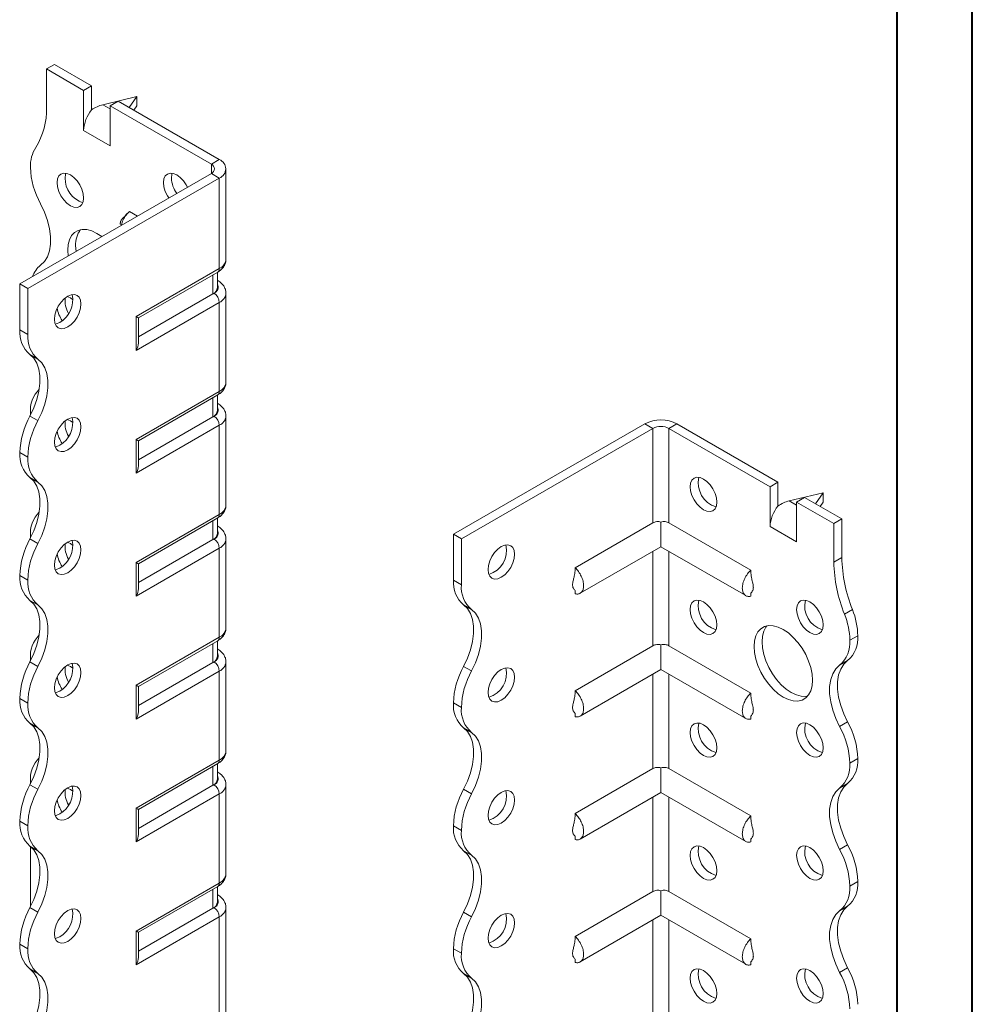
# Model space of a CAD drawing. Header units: millimetres. Extents: x 0 to 210, y 0 to 297.
# Tile 4 of 6: x 147 to 210, y 90 to 156. Entities that reach past the tile are written whole.
import ezdxf

# ---------------------------------------------------------------- set-up
doc = ezdxf.new("R2010")
doc.units = ezdxf.units.MM

msp = doc.modelspace()

# ---------------------------------------------------------------- linework, layer by layer
at = {"color": 7, "linetype": 'Continuous', "lineweight": 40}
for p, q in [((210.079, 0.215), (210.079, 297.215)), ((205.079, 5.215), (205.079, 292.215))]:
    msp.add_line(p, q, dxfattribs=at)
at = {"color": 7, "linetype": 'Continuous', "lineweight": 15}
for p, q in [((148.553, 152.555), (149.083, 152.861)), ((148.553, 152.555), (148.553, 149.991)), ((151.027, 151.126), (148.553, 152.555)), ((151.558, 151.432), (149.083, 152.861)), ((151.558, 151.432), (151.027, 151.126)), ((151.558, 149.839), (151.558, 151.432)), ((151.027, 148.472), (151.027, 151.126)), ((154.563, 150.718), (152.309, 150.182)), ((154.048, 149.995), (154.563, 150.718)), ((154.563, 150.718), (154.563, 150.105)), ((152.309, 150.182), (152.795, 149.901)), ((152.795, 150.106), (153.326, 150.412)), ((152.795, 147.452), (152.795, 150.106)), ((159.513, 146.228), (152.795, 150.106)), ((160.043, 146.534), (153.326, 150.412)), ((154.563, 150.105), (154.357, 149.816)), ((151.027, 148.472), (152.795, 147.452)), ((159.513, 146.228), (160.043, 146.534)), ((159.513, 146.228), (159.513, 145.615)), ((160.482, 139.899), (160.482, 145.921)), ((146.785, 138.268), (159.513, 145.615)), ((147.315, 137.961), (160.043, 145.309)), ((159.513, 145.615), (160.043, 145.309)), ((160.043, 139.287), (160.043, 145.309)), ((154.603, 142.781), (154.068, 143.09)), ((150.497, 140.817), (150.524, 140.426)), ((154.517, 136.097), (160.043, 139.287)), ((154.663, 136.012), (159.939, 139.058)), ((159.623, 137.616), (159.623, 138.876)), ((159.916, 138.024), (159.916, 139.045)), ((147.315, 137.961), (146.785, 138.268)), ((146.785, 135.226), (146.785, 138.268)), ((159.939, 138.495), (159.916, 138.509)), ((159.939, 138.495), (159.916, 138.506)), ((147.315, 134.92), (147.315, 137.961)), ((159.623, 137.616), (154.663, 134.753)), ((159.69, 137.654), (159.623, 137.616)), ((160.482, 131.734), (160.482, 137.654)), ((160.043, 137.042), (154.517, 133.852)), ((160.043, 131.122), (160.043, 137.042)), ((154.517, 133.852), (154.517, 136.097)), ((154.663, 134.344), (154.663, 136.012)), ((146.785, 135.226), (147.315, 134.92)), ((147.99, 133.268), (147.46, 133.575)), ((154.517, 127.932), (160.043, 131.122)), ((154.663, 127.847), (159.939, 130.893)), ((159.916, 129.859), (159.916, 130.879)), ((159.623, 129.45), (159.623, 130.71)), ((159.939, 130.33), (159.916, 130.343)), ((159.939, 130.33), (159.916, 130.341)), ((147.492, 129.691), (147.494, 129.557)), ((147.46, 129.492), (147.99, 129.186)), ((159.623, 129.45), (154.663, 126.587)), ((159.69, 129.489), (159.623, 129.45)), ((160.482, 123.569), (160.482, 129.489)), ((175.599, 121.633), (188.327, 128.981)), ((188.858, 128.675), (188.327, 128.981)), ((189.918, 128.675), (190.449, 128.981)), ((190.449, 128.981), (197.166, 125.103)), ((160.043, 128.876), (154.517, 125.686)), ((160.043, 122.956), (160.043, 128.876)), ((176.13, 121.327), (188.858, 128.675)), ((188.858, 128.675), (188.858, 122.394)), ((189.918, 122.394), (189.918, 128.675)), ((189.918, 128.675), (196.636, 124.797)), ((154.517, 125.686), (154.517, 127.932)), ((154.663, 126.179), (154.663, 127.847)), ((147.315, 126.754), (146.785, 127.06)), ((146.785, 127.06), (147.315, 126.754)), ((146.785, 127.06), (146.785, 127.06)), ((147.315, 126.754), (147.315, 126.754)), ((147.99, 125.103), (147.46, 125.409)), ((197.166, 125.103), (196.636, 124.797)), ((197.166, 123.51), (197.166, 125.103)), ((196.636, 122.143), (196.636, 124.797)), ((200.171, 124.388), (197.917, 123.853)), ((199.656, 123.666), (200.171, 124.388)), ((200.171, 124.388), (200.171, 123.776)), ((197.917, 123.853), (198.404, 123.572)), ((198.404, 123.776), (198.934, 124.083)), ((198.404, 121.123), (198.404, 123.776)), ((198.404, 123.776), (200.878, 122.348)), ((198.934, 124.083), (201.409, 122.654)), ((200.171, 123.776), (199.965, 123.487)), ((154.517, 119.766), (160.043, 122.956)), ((154.663, 119.682), (159.939, 122.727)), ((159.623, 121.285), (159.623, 122.545)), ((159.916, 121.693), (159.916, 122.714)), ((188.858, 122.394), (183.685, 119.408)), ((189.388, 122.449), (189.388, 120.811)), ((189.918, 122.394), (195.363, 119.251)), ((200.878, 122.348), (201.409, 122.654)), ((201.409, 122.654), (201.409, 120.09)), ((159.939, 122.164), (159.916, 122.178)), ((159.939, 122.164), (159.916, 122.175)), ((196.636, 122.143), (198.404, 121.123)), ((200.878, 122.348), (200.878, 119.784)), ((147.46, 121.326), (147.99, 121.02)), ((147.492, 121.526), (147.494, 121.391)), ((159.623, 121.285), (154.663, 118.422)), ((159.69, 121.323), (159.623, 121.285)), ((160.482, 115.403), (160.482, 121.323)), ((175.599, 121.633), (176.13, 121.327)), ((175.599, 118.592), (175.599, 121.633)), ((176.13, 118.286), (176.13, 121.327)), ((160.043, 120.711), (154.517, 117.521)), ((160.043, 114.791), (160.043, 120.711)), ((184.023, 117.714), (189.388, 120.811)), ((188.858, 120.505), (188.858, 114.229)), ((189.388, 120.811), (195.025, 117.557)), ((189.918, 114.229), (189.918, 120.505)), ((154.517, 117.521), (154.517, 119.766)), ((200.878, 119.784), (201.409, 120.09)), ((154.663, 118.014), (154.663, 119.682)), ((147.315, 118.589), (146.785, 118.895)), ((146.785, 118.895), (147.315, 118.588)), ((146.785, 118.895), (146.785, 118.895)), ((147.315, 118.588), (147.315, 118.589)), ((175.599, 118.592), (176.13, 118.286)), ((183.685, 117.903), (183.685, 117.68)), ((147.99, 116.938), (147.46, 117.244)), ((195.363, 117.74), (195.363, 117.523)), ((176.805, 116.634), (176.275, 116.94)), ((201.586, 116.32), (202.116, 116.626)), ((154.517, 111.601), (160.043, 114.791)), ((154.663, 111.516), (159.939, 114.562)), ((159.916, 113.528), (159.916, 114.549)), ((201.939, 114.591), (202.469, 114.897)), ((159.623, 113.12), (159.623, 114.38)), ((159.939, 113.999), (159.916, 114.012)), ((159.939, 113.999), (159.916, 114.01)), ((188.858, 114.229), (183.685, 111.243)), ((189.388, 114.283), (189.388, 112.646)), ((189.918, 114.229), (195.363, 111.086)), ((147.492, 113.361), (147.492, 113.36)), ((147.492, 113.36), (147.494, 113.226)), ((201.794, 113.245), (201.264, 112.939)), ((147.46, 113.161), (147.99, 112.855)), ((160.043, 112.545), (154.517, 109.355)), ((159.623, 113.12), (154.663, 110.256)), ((159.69, 113.158), (159.623, 113.12)), ((160.043, 106.625), (160.043, 112.545)), ((160.482, 107.238), (160.482, 113.158)), ((176.275, 112.857), (176.805, 112.551)), ((184.023, 109.548), (189.388, 112.646)), ((189.388, 112.646), (195.025, 109.391)), ((188.858, 112.339), (188.858, 106.063)), ((189.918, 106.063), (189.918, 112.339)), ((154.517, 109.355), (154.517, 111.601)), ((154.663, 109.848), (154.663, 111.516)), ((147.315, 110.423), (146.785, 110.73)), ((146.785, 110.729), (146.785, 110.73)), ((146.785, 110.729), (147.315, 110.423)), ((147.315, 110.423), (147.315, 110.423)), ((176.13, 110.12), (175.599, 110.426)), ((175.599, 110.426), (176.13, 110.119)), ((175.599, 110.426), (175.599, 110.426)), ((176.13, 110.119), (176.13, 110.12)), ((183.685, 109.737), (183.685, 109.515)), ((195.363, 109.575), (195.363, 109.357)), ((147.99, 108.772), (147.46, 109.078)), ((176.805, 108.469), (176.274, 108.775)), ((201.264, 108.856), (201.794, 109.162)), ((202.469, 106.732), (201.939, 106.426)), ((201.939, 106.425), (202.469, 106.731)), ((202.469, 106.732), (202.469, 106.731)), ((154.517, 103.435), (160.043, 106.625)), ((154.663, 103.351), (159.939, 106.397)), ((159.623, 104.954), (159.623, 106.214)), ((159.916, 105.362), (159.916, 106.383)), ((188.858, 106.063), (183.685, 103.077)), ((189.388, 106.118), (189.388, 104.48)), ((189.918, 106.063), (195.363, 102.92)), ((201.939, 106.426), (201.939, 106.425)), ((159.939, 105.834), (159.916, 105.847)), ((159.939, 105.834), (159.916, 105.845)), ((147.46, 104.995), (147.99, 104.689)), ((147.492, 105.196), (147.492, 105.056)), ((159.623, 104.954), (154.663, 102.091)), ((159.69, 104.992), (159.623, 104.954)), ((160.482, 99.072), (160.482, 104.992)), ((176.275, 104.692), (176.805, 104.386)), ((201.794, 105.08), (201.264, 104.774)), ((160.043, 104.38), (154.517, 101.19)), ((160.043, 98.46), (160.043, 104.38)), ((184.023, 101.383), (189.388, 104.48)), ((188.858, 104.174), (188.858, 97.898)), ((189.388, 104.48), (195.025, 101.226)), ((189.918, 97.898), (189.918, 104.174)), ((154.517, 101.19), (154.517, 103.435)), ((154.663, 101.683), (154.663, 103.351)), ((147.315, 102.259), (146.785, 102.565)), ((146.785, 102.564), (146.785, 102.565)), ((146.785, 102.564), (147.315, 102.258)), ((147.315, 102.258), (147.315, 102.259)), ((176.13, 101.955), (175.599, 102.261)), ((175.599, 102.26), (175.599, 102.261)), ((175.599, 102.26), (176.13, 101.954)), ((176.13, 101.954), (176.13, 101.955)), ((183.685, 101.572), (183.685, 101.349)), ((147.99, 100.607), (147.46, 100.913)), ((147.492, 100.889), (147.492, 96.89)), ((195.363, 101.409), (195.363, 101.192)), ((201.264, 100.691), (201.794, 100.997)), ((176.805, 100.303), (176.274, 100.61)), ((154.517, 95.27), (160.043, 98.46)), ((154.663, 95.185), (159.939, 98.231)), ((159.916, 97.197), (159.916, 98.218)), ((202.469, 98.566), (201.939, 98.26)), ((201.939, 98.259), (202.469, 98.565)), ((201.939, 98.26), (201.939, 98.259)), ((202.469, 98.566), (202.469, 98.565)), ((159.623, 96.789), (159.623, 98.049)), ((159.939, 97.668), (159.916, 97.681)), ((159.939, 97.668), (159.916, 97.679)), ((188.858, 97.898), (183.685, 94.912)), ((189.388, 97.952), (189.388, 96.315)), ((189.918, 97.898), (195.363, 94.755)), ((201.794, 96.915), (201.264, 96.609)), ((147.46, 96.83), (147.99, 96.523)), ((160.043, 96.215), (154.517, 93.024)), ((159.623, 96.789), (154.663, 93.926)), ((159.69, 96.827), (159.623, 96.789)), ((160.043, 72.433), (160.043, 96.215)), ((160.482, 73.045), (160.482, 96.827)), ((176.275, 96.527), (176.805, 96.22)), ((184.023, 93.218), (189.388, 96.315)), ((189.388, 96.315), (195.025, 93.06)), ((188.858, 96.009), (188.858, 89.733)), ((189.918, 89.733), (189.918, 96.009)), ((154.517, 93.024), (154.517, 95.27)), ((154.663, 93.517), (154.663, 95.185)), ((147.315, 94.093), (146.785, 94.4)), ((146.785, 94.399), (146.785, 94.4)), ((146.785, 94.399), (147.315, 94.093)), ((147.315, 94.093), (147.315, 94.093)), ((176.13, 93.789), (175.599, 94.095)), ((175.599, 94.095), (176.13, 93.789)), ((175.599, 94.095), (175.599, 94.095)), ((176.13, 93.789), (176.13, 93.789)), ((183.685, 93.407), (183.685, 93.184)), ((195.363, 93.244), (195.363, 93.027)), ((147.99, 92.441), (147.46, 92.748)), ((176.805, 92.138), (176.274, 92.444)), ((201.264, 92.525), (201.794, 92.831))]:
    msp.add_line(p, q, dxfattribs=at)
at = {"color": 7, "linetype": 'Continuous', "lineweight": 15, "flags": 128}
for points in [[(151.027, 143.981), (150.997, 144.263), (150.909, 144.56), (150.769, 144.852), (150.586, 145.12), (150.372, 145.345), (150.144, 145.512), (149.915, 145.61), (149.702, 145.631), (149.519, 145.574), (149.378, 145.444), (149.29, 145.249), (149.26, 145.002), (149.29, 144.72), (149.378, 144.423), (149.519, 144.131), (149.702, 143.863), (149.915, 143.638), (150.144, 143.471), (150.372, 143.374), (150.586, 143.352), (150.769, 143.409), (150.909, 143.539), (150.997, 143.735), (151.027, 143.981)], [(149.843, 145.625), (149.82, 145.555), (149.79, 145.308)], [(157.922, 144.697), (157.84, 144.853), (157.657, 145.121), (157.443, 145.346), (157.215, 145.513), (156.986, 145.61), (156.773, 145.631), (156.59, 145.575), (156.449, 145.444), (156.361, 145.249), (156.331, 145.002), (156.361, 144.721), (156.449, 144.424), (156.59, 144.131), (156.684, 143.982)], [(156.914, 145.626), (156.891, 145.555), (156.861, 145.309)], [(148.167, 139.508), (148.427, 139.754), (148.628, 140.076), (148.764, 140.467), (148.834, 140.917), (148.834, 141.413), (148.764, 141.943), (148.628, 142.492), (148.427, 143.046), (148.167, 143.591)], [(152.236, 141.415), (151.911, 141.634), (151.574, 141.795), (151.246, 141.882), (150.939, 141.894), (150.661, 141.83), (150.422, 141.692), (150.227, 141.483), (150.084, 141.211), (149.996, 140.884), (149.967, 140.511), (149.994, 140.12)], [(149.967, 137.451), (149.738, 137.284), (149.525, 137.059), (149.342, 136.791), (149.201, 136.499), (149.113, 136.201), (149.083, 135.92), (149.113, 135.673), (149.201, 135.478), (149.342, 135.348), (149.525, 135.291), (149.738, 135.312), (149.967, 135.41), (150.196, 135.576), (150.409, 135.801), (150.592, 136.069), (150.732, 136.362), (150.821, 136.659), (150.851, 136.94), (150.821, 137.187), (150.732, 137.382), (150.592, 137.513), (150.409, 137.569), (150.196, 137.548), (149.967, 137.451)], [(150.32, 137.224), (150.144, 137.347), (149.942, 137.436)], [(149.436, 135.716), (149.208, 135.618), (149.136, 135.603)], [(147.46, 133.575), (147.72, 133.329), (147.92, 133.007), (148.057, 132.615), (148.127, 132.166), (148.127, 131.67), (148.057, 131.14), (147.92, 130.591), (147.72, 130.037), (147.46, 129.492)], [(147.99, 129.186), (148.25, 129.731), (148.451, 130.285), (148.588, 130.834), (148.657, 131.364), (148.657, 131.86), (148.588, 132.309), (148.451, 132.7), (148.25, 133.023), (147.99, 133.268)], [(149.967, 129.285), (149.738, 129.119), (149.525, 128.894), (149.342, 128.626), (149.201, 128.333), (149.113, 128.036), (149.083, 127.755), (149.113, 127.508), (149.201, 127.313), (149.342, 127.182), (149.525, 127.126), (149.738, 127.147), (149.967, 127.244), (150.196, 127.411), (150.409, 127.636), (150.592, 127.904), (150.732, 128.196), (150.821, 128.493), (150.851, 128.775), (150.821, 129.022), (150.732, 129.217), (150.592, 129.347), (150.409, 129.404), (150.196, 129.383), (149.967, 129.285)], [(150.32, 129.059), (150.144, 129.181), (149.942, 129.271)], [(149.436, 127.55), (149.208, 127.453), (149.136, 127.438)], [(147.46, 125.409), (147.719, 125.164), (147.92, 124.841), (148.057, 124.45), (148.127, 124.001), (148.127, 123.505), (148.057, 122.975), (147.92, 122.426), (147.72, 121.871), (147.46, 121.326)], [(147.99, 121.02), (148.25, 121.565), (148.451, 122.12), (148.588, 122.669), (148.657, 123.199), (148.657, 123.695), (148.588, 124.144), (148.451, 124.535), (148.25, 124.858), (147.99, 125.103)], [(191.333, 124.796), (191.363, 125.043), (191.451, 125.238), (191.591, 125.369), (191.774, 125.425), (191.988, 125.404), (192.216, 125.307), (192.445, 125.14), (192.658, 124.915), (192.841, 124.647), (192.982, 124.355), (193.07, 124.057), (193.1, 123.776), (193.07, 123.529), (192.982, 123.334), (192.841, 123.204), (192.658, 123.147), (192.445, 123.168), (192.216, 123.265), (191.988, 123.432), (191.774, 123.657), (191.591, 123.925), (191.451, 124.218), (191.363, 124.515), (191.333, 124.796)], [(149.967, 121.12), (149.738, 120.953), (149.525, 120.728), (149.342, 120.46), (149.201, 120.168), (149.113, 119.871), (149.083, 119.589), (149.113, 119.342), (149.201, 119.147), (149.342, 119.017), (149.525, 118.96), (149.738, 118.981), (149.967, 119.079), (150.196, 119.246), (150.409, 119.471), (150.592, 119.738), (150.732, 120.031), (150.821, 120.328), (150.851, 120.61), (150.821, 120.856), (150.732, 121.052), (150.592, 121.182), (150.409, 121.238), (150.196, 121.217), (149.967, 121.12)], [(150.32, 120.893), (150.144, 121.016), (149.942, 121.105)], [(178.781, 120.817), (178.553, 120.65), (178.339, 120.425), (178.156, 120.157), (178.016, 119.864), (177.928, 119.567), (177.898, 119.286), (177.928, 119.039), (178.016, 118.844), (178.156, 118.713), (178.339, 118.657), (178.553, 118.678), (178.781, 118.775), (179.01, 118.942), (179.223, 119.167), (179.406, 119.435), (179.547, 119.727), (179.635, 120.025), (179.665, 120.306), (179.635, 120.553), (179.547, 120.748), (179.406, 120.878), (179.223, 120.935), (179.01, 120.914), (178.781, 120.817)], [(149.436, 119.385), (149.208, 119.288), (149.136, 119.272)], [(147.46, 117.244), (147.719, 116.998), (147.92, 116.676), (148.057, 116.285), (148.127, 115.835), (148.127, 115.339), (148.057, 114.81), (147.92, 114.26), (147.72, 113.706), (147.46, 113.161)], [(191.333, 116.631), (191.363, 116.878), (191.451, 117.073), (191.591, 117.203), (191.774, 117.26), (191.988, 117.239), (192.216, 117.141), (192.445, 116.975), (192.658, 116.75), (192.841, 116.482), (192.982, 116.189), (193.07, 115.892), (193.1, 115.61), (193.07, 115.364), (192.982, 115.168), (192.841, 115.038), (192.658, 114.982), (192.445, 115.003), (192.216, 115.1), (191.988, 115.267), (191.774, 115.492), (191.591, 115.76), (191.451, 116.052), (191.363, 116.349), (191.333, 116.631)], [(198.404, 116.632), (198.434, 116.878), (198.522, 117.074), (198.662, 117.204), (198.846, 117.26), (199.059, 117.239), (199.287, 117.142), (199.516, 116.975), (199.729, 116.75), (199.912, 116.482), (200.053, 116.19), (200.141, 115.893), (200.171, 115.611), (200.141, 115.364), (200.053, 115.169), (199.912, 115.039), (199.729, 114.982), (199.516, 115.003), (199.287, 115.101), (199.059, 115.268), (198.846, 115.493), (198.662, 115.76), (198.522, 116.053), (198.434, 116.35), (198.404, 116.632)], [(147.99, 112.855), (148.25, 113.4), (148.451, 113.954), (148.588, 114.504), (148.657, 115.033), (148.657, 115.529), (148.588, 115.979), (148.451, 116.37), (148.25, 116.692), (147.99, 116.938)], [(176.275, 112.857), (176.534, 113.402), (176.735, 113.957), (176.872, 114.506), (176.941, 115.036), (176.941, 115.532), (176.872, 115.981), (176.735, 116.372), (176.534, 116.695), (176.275, 116.94)], [(176.805, 112.551), (177.065, 113.096), (177.265, 113.651), (177.402, 114.2), (177.472, 114.729), (177.472, 115.225), (177.402, 115.675), (177.265, 116.066), (177.065, 116.389), (176.805, 116.634)], [(195.575, 114.182), (195.605, 114.555), (195.692, 114.882), (195.836, 115.154), (196.03, 115.362), (196.27, 115.501), (196.547, 115.565), (196.855, 115.553), (197.182, 115.465), (197.52, 115.305), (197.857, 115.076), (198.185, 114.785), (198.492, 114.443), (198.77, 114.058), (199.009, 113.643), (199.204, 113.21), (199.347, 112.772), (199.435, 112.344), (199.464, 111.937), (199.435, 111.564), (199.347, 111.236), (199.204, 110.964), (199.009, 110.756), (198.77, 110.617), (198.492, 110.553), (198.185, 110.565), (197.857, 110.653), (197.52, 110.814), (197.182, 111.043), (196.855, 111.333), (196.547, 111.676), (196.27, 112.061), (196.03, 112.476), (195.836, 112.909), (195.692, 113.346), (195.605, 113.775), (195.575, 114.182)], [(196.436, 115.549), (196.366, 115.46), (196.223, 115.188), (196.135, 114.861), (196.106, 114.488), (196.135, 114.081), (196.223, 113.652), (196.366, 113.215), (196.56, 112.782), (196.8, 112.367), (197.078, 111.982), (197.385, 111.639), (197.712, 111.349), (198.05, 111.12), (198.388, 110.959), (198.715, 110.871), (199.022, 110.859), (199.134, 110.875)], [(201.794, 113.245), (201.535, 113), (201.334, 112.677), (201.197, 112.286), (201.128, 111.837), (201.128, 111.34), (201.197, 110.811), (201.334, 110.262), (201.535, 109.707), (201.794, 109.162)], [(149.967, 112.955), (149.738, 112.788), (149.525, 112.563), (149.342, 112.295), (149.201, 112.002), (149.113, 111.705), (149.083, 111.424), (149.113, 111.177), (149.201, 110.982), (149.342, 110.851), (149.525, 110.795), (149.738, 110.816), (149.967, 110.913), (150.196, 111.08), (150.409, 111.305), (150.592, 111.573), (150.732, 111.866), (150.821, 112.163), (150.851, 112.444), (150.821, 112.691), (150.732, 112.886), (150.592, 113.016), (150.409, 113.073), (150.196, 113.052), (149.967, 112.955)], [(150.32, 112.728), (150.144, 112.851), (149.942, 112.94)], [(178.781, 112.651), (178.553, 112.484), (178.339, 112.259), (178.156, 111.991), (178.016, 111.699), (177.928, 111.402), (177.898, 111.12), (177.928, 110.873), (178.016, 110.678), (178.156, 110.548), (178.339, 110.491), (178.553, 110.512), (178.781, 110.61), (179.01, 110.777), (179.223, 111.002), (179.406, 111.27), (179.547, 111.562), (179.635, 111.859), (179.665, 112.141), (179.635, 112.387), (179.547, 112.583), (179.406, 112.713), (179.223, 112.77), (179.01, 112.748), (178.781, 112.651)], [(201.264, 108.856), (201.005, 109.401), (200.804, 109.955), (200.667, 110.505), (200.597, 111.034), (200.597, 111.53), (200.667, 111.98), (200.803, 112.371), (201.004, 112.694), (201.264, 112.939)], [(149.436, 111.219), (149.208, 111.122), (149.136, 111.107)], [(147.46, 109.078), (147.719, 108.833), (147.92, 108.51), (148.057, 108.119), (148.127, 107.67), (148.127, 107.174), (148.057, 106.644), (147.92, 106.095), (147.719, 105.54), (147.46, 104.995)], [(147.99, 104.689), (148.25, 105.234), (148.451, 105.789), (148.588, 106.338), (148.657, 106.867), (148.657, 107.364), (148.588, 107.813), (148.451, 108.204), (148.25, 108.527), (147.99, 108.772)], [(176.275, 104.692), (176.534, 105.237), (176.735, 105.792), (176.872, 106.341), (176.941, 106.87), (176.941, 107.366), (176.872, 107.816), (176.735, 108.207), (176.534, 108.53), (176.274, 108.775)], [(191.333, 108.466), (191.363, 108.712), (191.451, 108.908), (191.591, 109.038), (191.774, 109.094), (191.988, 109.073), (192.216, 108.976), (192.445, 108.809), (192.658, 108.584), (192.841, 108.316), (192.982, 108.024), (193.07, 107.727), (193.1, 107.445), (193.07, 107.198), (192.982, 107.003), (192.841, 106.873), (192.658, 106.816), (192.445, 106.837), (192.216, 106.935), (191.988, 107.101), (191.774, 107.326), (191.591, 107.594), (191.451, 107.887), (191.363, 108.184), (191.333, 108.466)], [(198.404, 108.466), (198.434, 108.713), (198.522, 108.908), (198.662, 109.038), (198.846, 109.095), (199.059, 109.074), (199.287, 108.977), (199.516, 108.81), (199.729, 108.585), (199.912, 108.317), (200.053, 108.024), (200.141, 107.727), (200.171, 107.446), (200.141, 107.199), (200.053, 107.004), (199.912, 106.873), (199.729, 106.817), (199.516, 106.838), (199.287, 106.935), (199.059, 107.102), (198.846, 107.327), (198.662, 107.595), (198.522, 107.888), (198.434, 108.185), (198.404, 108.466)], [(176.805, 104.386), (177.065, 104.931), (177.265, 105.485), (177.402, 106.035), (177.472, 106.564), (177.472, 107.06), (177.402, 107.51), (177.265, 107.901), (177.064, 108.223), (176.805, 108.469)], [(149.967, 104.789), (149.738, 104.622), (149.525, 104.397), (149.342, 104.129), (149.201, 103.837), (149.113, 103.54), (149.083, 103.258), (149.113, 103.012), (149.201, 102.816), (149.342, 102.686), (149.525, 102.629), (149.738, 102.651), (149.967, 102.748), (150.196, 102.915), (150.409, 103.14), (150.592, 103.408), (150.732, 103.7), (150.821, 103.997), (150.851, 104.279), (150.821, 104.526), (150.732, 104.721), (150.592, 104.851), (150.409, 104.908), (150.196, 104.887), (149.967, 104.789)], [(150.32, 104.563), (150.144, 104.685), (149.942, 104.775)], [(201.264, 100.691), (201.004, 101.236), (200.804, 101.79), (200.667, 102.34), (200.597, 102.869), (200.597, 103.365), (200.667, 103.815), (200.804, 104.206), (201.004, 104.528), (201.264, 104.774)], [(201.794, 105.08), (201.535, 104.834), (201.334, 104.512), (201.197, 104.121), (201.128, 103.671), (201.128, 103.175), (201.197, 102.646), (201.334, 102.097), (201.535, 101.542), (201.794, 100.997)], [(178.781, 104.486), (178.553, 104.319), (178.339, 104.094), (178.156, 103.826), (178.016, 103.533), (177.928, 103.236), (177.898, 102.955), (177.928, 102.708), (178.016, 102.513), (178.156, 102.383), (178.339, 102.326), (178.553, 102.347), (178.781, 102.444), (179.01, 102.611), (179.223, 102.836), (179.406, 103.104), (179.547, 103.397), (179.635, 103.694), (179.665, 103.975), (179.635, 104.222), (179.547, 104.417), (179.406, 104.548), (179.223, 104.604), (179.01, 104.583), (178.781, 104.486)], [(154.517, 103.435), (154.573, 103.403), (154.617, 103.378), (154.646, 103.361), (154.662, 103.352), (154.663, 103.351)], [(149.436, 103.054), (149.208, 102.957), (149.136, 102.941)], [(147.46, 100.913), (147.719, 100.668), (147.92, 100.345), (148.057, 99.954), (148.127, 99.504), (148.127, 99.008), (148.057, 98.479), (147.92, 97.929), (147.719, 97.375), (147.46, 96.83)], [(191.333, 100.3), (191.363, 100.547), (191.451, 100.742), (191.591, 100.872), (191.774, 100.929), (191.988, 100.908), (192.216, 100.811), (192.445, 100.644), (192.658, 100.419), (192.841, 100.151), (192.982, 99.858), (193.07, 99.561), (193.1, 99.28), (193.07, 99.033), (192.982, 98.838), (192.841, 98.707), (192.658, 98.651), (192.445, 98.672), (192.216, 98.769), (191.988, 98.936), (191.774, 99.161), (191.591, 99.429), (191.451, 99.721), (191.363, 100.019), (191.333, 100.3)], [(198.404, 100.301), (198.434, 100.548), (198.522, 100.743), (198.662, 100.873), (198.846, 100.93), (199.059, 100.909), (199.287, 100.811), (199.516, 100.644), (199.729, 100.419), (199.912, 100.151), (200.053, 99.859), (200.141, 99.562), (200.171, 99.28), (200.141, 99.034), (200.053, 98.838), (199.912, 98.708), (199.729, 98.651), (199.516, 98.673), (199.287, 98.77), (199.059, 98.937), (198.846, 99.162), (198.662, 99.43), (198.522, 99.722), (198.434, 100.019), (198.404, 100.301)], [(147.99, 96.523), (148.25, 97.069), (148.451, 97.623), (148.588, 98.172), (148.657, 98.702), (148.657, 99.198), (148.588, 99.648), (148.451, 100.039), (148.25, 100.361), (147.99, 100.607)], [(176.275, 96.527), (176.534, 97.072), (176.735, 97.626), (176.872, 98.175), (176.941, 98.705), (176.941, 99.201), (176.872, 99.65), (176.735, 100.042), (176.534, 100.364), (176.274, 100.61)], [(176.805, 96.22), (177.065, 96.766), (177.265, 97.32), (177.402, 97.869), (177.472, 98.399), (177.472, 98.895), (177.402, 99.344), (177.265, 99.735), (177.064, 100.058), (176.805, 100.303)], [(201.794, 96.915), (201.535, 96.669), (201.334, 96.347), (201.197, 95.955), (201.128, 95.506), (201.128, 95.01), (201.197, 94.48), (201.334, 93.931), (201.535, 93.376), (201.794, 92.831)], [(149.967, 96.624), (149.738, 96.457), (149.525, 96.232), (149.342, 95.964), (149.201, 95.672), (149.113, 95.374), (149.083, 95.093), (149.113, 94.846), (149.201, 94.651), (149.342, 94.521), (149.525, 94.464), (149.738, 94.485), (149.967, 94.582), (150.196, 94.749), (150.409, 94.974), (150.592, 95.242), (150.732, 95.535), (150.821, 95.832), (150.851, 96.113), (150.821, 96.36), (150.732, 96.555), (150.592, 96.686), (150.409, 96.742), (150.196, 96.721), (149.967, 96.624)], [(178.781, 96.32), (178.553, 96.153), (178.339, 95.928), (178.156, 95.661), (178.016, 95.368), (177.928, 95.071), (177.898, 94.789), (177.928, 94.543), (178.016, 94.347), (178.156, 94.217), (178.339, 94.161), (178.553, 94.182), (178.781, 94.279), (179.01, 94.446), (179.223, 94.671), (179.406, 94.939), (179.547, 95.231), (179.635, 95.528), (179.665, 95.81), (179.635, 96.057), (179.547, 96.252), (179.406, 96.382), (179.223, 96.439), (179.01, 96.418), (178.781, 96.32)], [(201.264, 92.525), (201.004, 93.07), (200.804, 93.625), (200.667, 94.174), (200.597, 94.704), (200.597, 95.2), (200.667, 95.649), (200.804, 96.041), (201.004, 96.363), (201.264, 96.609)], [(149.436, 94.889), (149.208, 94.791), (149.136, 94.776)], [(154.517, 95.27), (154.573, 95.238), (154.617, 95.212), (154.646, 95.195), (154.662, 95.186), (154.663, 95.185)], [(147.46, 92.748), (147.72, 92.502), (147.92, 92.18), (148.057, 91.788), (148.127, 91.339), (148.127, 90.843), (148.057, 90.313), (147.92, 89.764), (147.72, 89.21), (147.46, 88.665)], [(147.99, 88.358), (148.25, 88.904), (148.451, 89.458), (148.588, 90.007), (148.657, 90.537), (148.657, 91.033), (148.588, 91.482), (148.451, 91.873), (148.25, 92.196), (147.99, 92.441)], [(176.274, 88.361), (176.534, 88.906), (176.735, 89.46), (176.872, 90.01), (176.941, 90.539), (176.941, 91.035), (176.872, 91.485), (176.735, 91.876), (176.534, 92.199), (176.274, 92.444)], [(191.333, 92.135), (191.363, 92.382), (191.451, 92.577), (191.591, 92.707), (191.774, 92.764), (191.988, 92.742), (192.216, 92.645), (192.445, 92.478), (192.658, 92.253), (192.841, 91.985), (192.982, 91.693), (193.07, 91.396), (193.1, 91.114), (193.07, 90.867), (192.982, 90.672), (192.841, 90.542), (192.658, 90.485), (192.445, 90.507), (192.216, 90.604), (191.988, 90.771), (191.774, 90.996), (191.591, 91.264), (191.451, 91.556), (191.363, 91.853), (191.333, 92.135)], [(198.404, 92.135), (198.434, 92.382), (198.522, 92.577), (198.662, 92.708), (198.846, 92.764), (199.059, 92.743), (199.287, 92.646), (199.516, 92.479), (199.729, 92.254), (199.912, 91.986), (200.053, 91.694), (200.141, 91.396), (200.171, 91.115), (200.141, 90.868), (200.053, 90.673), (199.912, 90.543), (199.729, 90.486), (199.516, 90.507), (199.287, 90.604), (199.059, 90.771), (198.846, 90.996), (198.662, 91.264), (198.522, 91.557), (198.434, 91.854), (198.404, 92.135)], [(176.805, 88.055), (177.064, 88.6), (177.265, 89.154), (177.402, 89.704), (177.472, 90.233), (177.472, 90.729), (177.402, 91.179), (177.265, 91.57), (177.064, 91.893), (176.805, 92.138)]]:
    msp.add_lwpolyline(points, dxfattribs=at)
at = {"color": 7, "linetype": 'Continuous', "lineweight": 15}
for centre, radius, start, end in [((143.948, 149.803), 4.608, 327.74846, 2.33871), ((153.327, 148.366), 2.302, 140.22793, 177.36071), ((149.793, 146.115), 2.303, 147.74162, 182.29833), ((152.801, 146.188), 5.312, 181.78232, 209.26309), ((159.397, 145.921), 0.327, 290.78342, 69.21658), ((159.811, 145.921), 0.655, 290.78342, 69.21658), ((151.527, 145.311), 1.737, 180.09569, 251.46791), ((158.754, 145.393), 1.894, 182.54209, 215.65471), ((152.048, 140.916), 1.554, 141.76297, 183.66292), ((149.107, 138.272), 1.553, 127.23476, 161.82827), ((159.732, 139.974), 0.754, 294.37466, 354.3052), ((159.798, 139.26), 0.246, 305.01333, 6.29885), ((159.54, 138.058), 0.431, 290.26685, 29.20572), ((148.566, 137.218), 1.737, 300.09623, 11.47264), ((159.416, 138.074), 0.503, 294.37466, 354.3052), ((159.275, 137.007), 0.768, 2.60548, 57.39452), ((159.747, 137.718), 0.738, 293.67027, 355.2719), ((151.384, 137.136), 1.589, 172.49112, 211.152), ((151.222, 136.958), 1.973, 188.68352, 214.85578), ((148.738, 135.061), 1.96, 175.16429, 229.31203), ((149.268, 134.755), 1.96, 175.16429, 229.31203), ((159.732, 131.809), 0.754, 294.37466, 354.3052), ((149.495, 129.848), 2.009, 134.71765, 184.47723), ((159.798, 131.095), 0.246, 305.01333, 6.29885), ((159.416, 129.909), 0.503, 294.37466, 354.3052), ((159.54, 129.893), 0.431, 290.26685, 29.20572), ((152.094, 126.895), 5.312, 150.73691, 178.21768), ((152.624, 126.589), 5.312, 150.73691, 178.21768), ((148.566, 129.053), 1.737, 300.09623, 11.47264), ((151.384, 128.971), 1.589, 172.49112, 211.152), ((159.275, 128.841), 0.768, 2.60548, 57.39452), ((159.747, 129.552), 0.738, 293.67027, 355.2719), ((189.388, 126.934), 2.306, 62.60967, 117.39033), ((151.222, 128.792), 1.973, 188.68352, 214.85578), ((189.388, 127.651), 1.153, 62.60967, 117.39033), ((148.737, 126.895), 1.959, 175.16254, 229.32327), ((149.267, 126.589), 1.959, 175.16254, 229.32327), ((193.515, 125.036), 1.645, 166.50195, 253.49268), ((149.495, 121.683), 2.009, 134.71765, 184.47723), ((159.732, 123.643), 0.754, 294.37466, 354.3052), ((198.936, 122.037), 2.302, 140.22793, 177.36071), ((159.798, 122.929), 0.246, 305.01333, 6.29885), ((159.54, 121.727), 0.431, 290.26685, 29.20572), ((152.094, 118.73), 5.312, 150.73691, 178.21768), ((148.566, 120.887), 1.737, 300.09623, 11.47264), ((159.416, 121.743), 0.503, 294.37466, 354.3052), ((159.275, 120.676), 0.768, 2.60548, 57.39452), ((159.747, 121.387), 0.738, 293.67027, 355.2719), ((152.624, 118.424), 5.312, 150.73691, 178.21768), ((151.384, 120.805), 1.589, 172.49112, 211.152), ((177.483, 120.545), 1.645, 286.50732, 13.49805), ((151.222, 120.627), 1.973, 188.68352, 214.85578), ((210.635, 119.972), 9.758, 181.10398, 201.97437), ((211.165, 120.278), 9.758, 181.10398, 201.97437), ((148.737, 118.729), 1.959, 175.16254, 229.32327), ((149.267, 118.423), 1.959, 175.16254, 229.32327), ((177.553, 118.427), 1.96, 175.16429, 229.31203), ((178.083, 118.12), 1.96, 175.16429, 229.31203), ((193.515, 116.87), 1.645, 166.50195, 253.49268), ((200.586, 116.871), 1.645, 166.50195, 253.49268), ((197.589, 114.8), 4.881, 1.13517, 21.97152), ((197.059, 114.494), 4.881, 1.13517, 21.97152), ((159.732, 115.478), 0.754, 294.37466, 354.3052), ((149.495, 113.517), 2.009, 134.72167, 184.47672), ((159.798, 114.764), 0.246, 305.01333, 6.29885), ((199.986, 114.426), 1.96, 310.68797, 4.83571), ((200.516, 114.732), 1.96, 310.68797, 4.83571), ((159.416, 113.578), 0.503, 294.37466, 354.3052), ((159.54, 113.562), 0.431, 290.26685, 29.20572), ((152.094, 110.564), 5.312, 150.73691, 178.21768), ((152.624, 110.258), 5.312, 150.73691, 178.21768), ((148.566, 112.722), 1.737, 300.09623, 11.47264), ((151.384, 112.64), 1.589, 172.49112, 211.152), ((159.275, 112.51), 0.768, 2.60548, 57.39452), ((159.747, 113.222), 0.738, 293.67027, 355.2719), ((180.909, 110.261), 5.312, 150.73691, 178.21768), ((181.439, 109.955), 5.312, 150.73691, 178.21768), ((177.483, 112.38), 1.645, 286.50732, 13.49805), ((151.222, 112.462), 1.973, 188.68352, 214.85578), ((148.737, 110.564), 1.959, 175.16254, 229.32327), ((149.267, 110.258), 1.959, 175.16254, 229.32327), ((177.551, 110.26), 1.959, 175.16254, 229.32327), ((178.081, 109.954), 1.959, 175.16254, 229.32327), ((193.515, 108.705), 1.645, 166.50195, 253.49268), ((200.586, 108.705), 1.645, 166.50195, 253.49268), ((196.633, 106.261), 5.308, 1.78273, 29.26742), ((197.164, 106.567), 5.308, 1.78273, 29.26742), ((149.493, 105.353), 2.008, 134.70158, 184.47927), ((159.732, 107.313), 0.754, 294.37466, 354.3052), ((200.516, 106.566), 1.96, 310.68797, 4.83571), ((159.798, 106.598), 0.246, 305.01333, 6.29885), ((199.986, 106.26), 1.96, 310.68797, 4.83571), ((159.416, 105.412), 0.503, 294.37466, 354.3052), ((159.54, 105.397), 0.431, 290.26685, 29.20572), ((152.091, 102.4), 5.308, 150.73258, 178.21727), ((152.621, 102.094), 5.308, 150.73258, 178.21727), ((148.566, 104.557), 1.737, 300.09623, 11.47264), ((159.275, 104.345), 0.768, 2.60548, 57.39452), ((159.747, 105.056), 0.738, 293.67027, 355.2719), ((180.909, 102.095), 5.312, 150.73691, 178.21768), ((151.384, 104.474), 1.589, 172.49112, 211.152), ((181.439, 101.789), 5.312, 150.73691, 178.21768), ((177.483, 104.215), 1.645, 286.50732, 13.49805), ((151.222, 104.296), 1.973, 188.68352, 214.85578), ((148.737, 102.399), 1.959, 175.16254, 229.32327), ((149.267, 102.092), 1.959, 175.16254, 229.32327), ((177.551, 102.095), 1.959, 175.16254, 229.32327), ((178.081, 101.789), 1.959, 175.16254, 229.32327), ((193.515, 100.539), 1.645, 166.50195, 253.49268), ((200.586, 100.54), 1.645, 166.50195, 253.49268), ((197.16, 98.401), 5.312, 1.78232, 29.26309), ((196.63, 98.094), 5.312, 1.78232, 29.26309), ((159.732, 99.147), 0.754, 294.37466, 354.3052), ((159.798, 98.433), 0.246, 305.01333, 6.29885), ((199.987, 98.094), 1.959, 310.67673, 4.83746), ((200.518, 98.4), 1.959, 310.67673, 4.83746), ((159.416, 97.247), 0.503, 294.37466, 354.3052), ((159.54, 97.231), 0.431, 290.26685, 29.20572), ((152.091, 94.234), 5.308, 150.73258, 178.21727), ((152.621, 93.928), 5.308, 150.73258, 178.21727), ((148.566, 96.391), 1.737, 300.09623, 11.47264), ((159.275, 96.18), 0.768, 2.60548, 57.39452), ((159.747, 96.891), 0.738, 293.67027, 355.2719), ((180.909, 93.93), 5.312, 150.73691, 178.21768), ((181.439, 93.624), 5.312, 150.73691, 178.21768), ((177.483, 96.049), 1.645, 286.50732, 13.49805), ((148.738, 94.234), 1.96, 175.16429, 229.31203), ((149.268, 93.928), 1.96, 175.16429, 229.31203), ((177.551, 93.93), 1.959, 175.16254, 229.32327), ((178.081, 93.623), 1.959, 175.16254, 229.32327), ((193.515, 92.374), 1.645, 166.50195, 253.49268), ((200.586, 92.375), 1.645, 166.50195, 253.49268), ((196.633, 89.93), 5.308, 1.78273, 29.26742), ((197.164, 90.236), 5.308, 1.78273, 29.26742)]:
    msp.add_arc(centre, radius, start, end, dxfattribs=at)
for centre, major_axis, ratio, start_param, end_param in [((152.309, 148.957), (1.39, 0.796), 0.717477, 1.181016, 1.704614), ((154.163, 136.301), (0.5, -0.289), 0.00007, 0.000041, 0.785439), ((154.163, 134.056), (0.354, 0.612), 0.577335, 4.71243, 5.497828), ((154.163, 128.136), (0.5, -0.289), 0.00007, 0.000041, 0.785439), ((154.163, 125.89), (0.354, 0.612), 0.577335, 4.71243, 5.497828), ((197.917, 122.628), (1.39, 0.796), 0.717477, 1.181016, 1.704614), ((154.163, 119.97), (0.5, -0.289), 0.00007, 0.000041, 0.785439), ((154.163, 117.725), (0.354, 0.612), 0.577335, 4.71243, 5.497828), ((154.163, 111.805), (0.5, -0.289), 0.00007, 0.000041, 0.785439), ((154.163, 109.559), (0.354, 0.612), 0.577335, 4.71243, 5.497828), ((154.163, 101.394), (0.354, 0.612), 0.577335, 4.71243, 5.497828), ((154.163, 93.229), (0.354, 0.612), 0.577335, 4.71243, 5.497828)]:
    msp.add_ellipse(centre, major_axis=major_axis, ratio=ratio, start_param=start_param, end_param=end_param, dxfattribs=at)
for points, knots in [([(153.918, 142.943), (153.882, 142.9), (153.809, 142.812), (153.682, 142.694), (153.581, 142.587), (153.514, 142.484), (153.486, 142.422), (153.473, 142.382), (153.465, 142.343), (153.462, 142.308), (153.463, 142.277), (153.467, 142.251), (153.474, 142.232), (153.479, 142.23), (153.482, 142.229)], [0, 0, 0, 0, 0.171197, 0.348282, 0.598775, 0.712907, 0.756544, 0.79336, 0.825736, 0.85653, 0.888582, 0.924117, 0.961317, 1, 1, 1, 1]), ([(154.068, 143.09), (154.012, 143.035), (153.873, 142.898), (153.692, 142.617), (153.569, 142.348), (153.548, 142.204), (153.542, 142.169)], [0, 0, 0, 0, 0.225912, 0.558443, 0.890983, 1, 1, 1, 1]), ([(159.939, 139.058), (159.99, 139.09), (160.119, 139.171), (160.286, 139.334), (160.415, 139.548), (160.482, 139.742), (160.475, 139.859), (160.473, 139.896)], [0, 0, 0, 0, 0.16744, 0.423168, 0.662549, 0.893448, 1, 1, 1, 1]), ([(160.472, 137.657), (160.474, 137.704), (160.478, 137.834), (160.402, 138.035), (160.267, 138.241), (160.105, 138.392), (159.985, 138.467), (159.939, 138.495)], [0, 0, 0, 0, 0.135437, 0.372016, 0.605846, 0.849684, 1, 1, 1, 1]), ([(159.939, 130.893), (159.99, 130.925), (160.119, 131.005), (160.286, 131.168), (160.415, 131.383), (160.482, 131.576), (160.475, 131.693), (160.473, 131.73)], [0, 0, 0, 0, 0.16744, 0.423168, 0.662549, 0.893448, 1, 1, 1, 1]), ([(160.472, 129.492), (160.474, 129.539), (160.478, 129.668), (160.402, 129.869), (160.267, 130.076), (160.105, 130.226), (159.985, 130.301), (159.939, 130.33)], [0, 0, 0, 0, 0.135437, 0.372016, 0.605846, 0.849684, 1, 1, 1, 1]), ([(159.939, 122.727), (159.99, 122.759), (160.119, 122.84), (160.286, 123.003), (160.415, 123.217), (160.482, 123.411), (160.475, 123.528), (160.473, 123.565)], [0, 0, 0, 0, 0.16744, 0.423168, 0.662549, 0.893448, 1, 1, 1, 1]), ([(189.388, 122.449), (189.342, 122.463), (189.293, 122.472), (189.198, 122.48), (189.151, 122.479), (189.013, 122.463), (188.929, 122.435), (188.858, 122.394)], [0, 0, 0, 0, 0.25, 0.25, 0.5, 0.5, 1, 1, 1, 1]), ([(189.918, 122.394), (189.883, 122.415), (189.844, 122.432), (189.761, 122.459), (189.717, 122.469), (189.625, 122.479), (189.578, 122.48), (189.483, 122.472), (189.434, 122.463), (189.388, 122.449)], [0, 0, 0, 0, 0.25, 0.25, 0.5, 0.5, 0.75, 0.75, 1, 1, 1, 1]), ([(160.472, 121.327), (160.474, 121.374), (160.478, 121.503), (160.402, 121.704), (160.267, 121.91), (160.105, 122.061), (159.985, 122.136), (159.939, 122.164)], [0, 0, 0, 0, 0.135437, 0.372016, 0.605846, 0.849684, 1, 1, 1, 1]), ([(183.685, 119.204), (183.672, 119.087), (183.649, 118.888), (183.579, 118.649), (183.539, 118.471), (183.516, 118.319), (183.521, 118.186), (183.545, 118.096), (183.583, 118.015), (183.65, 117.952), (183.673, 117.907), (183.685, 117.884)], [0, 0, 0, 0, 0.183504, 0.31194, 0.386743, 0.467744, 0.560177, 0.6132, 0.6742, 0.824602, 1, 1, 1, 1]), ([(183.685, 117.68), (183.725, 117.669), (183.765, 117.664), (183.842, 117.661), (183.879, 117.664), (183.948, 117.679), (183.98, 117.691), (184.04, 117.723), (184.069, 117.743), (184.119, 117.791), (184.142, 117.819), (184.181, 117.882), (184.197, 117.917), (184.224, 117.994), (184.234, 118.035), (184.247, 118.122), (184.251, 118.169), (184.251, 118.266), (184.247, 118.316), (184.234, 118.419), (184.224, 118.472), (184.184, 118.633), (184.145, 118.742), (184.043, 118.956), (183.983, 119.057), (183.878, 119.201), (183.842, 119.246), (183.765, 119.332), (183.725, 119.371), (183.685, 119.408)], [0, 0, 0, 0, 0.0625, 0.0625, 0.125, 0.125, 0.1875, 0.1875, 0.25, 0.25, 0.3125, 0.3125, 0.375, 0.375, 0.4375, 0.4375, 0.5, 0.5, 0.5625, 0.5625, 0.625, 0.625, 0.75, 0.75, 0.875, 0.875, 0.9375, 0.9375, 1, 1, 1, 1]), ([(195.363, 119.251), (195.323, 119.214), (195.283, 119.174), (195.207, 119.089), (195.17, 119.044), (195.101, 118.949), (195.069, 118.9), (195.008, 118.798), (194.98, 118.745), (194.929, 118.639), (194.907, 118.586), (194.868, 118.478), (194.851, 118.423), (194.824, 118.316), (194.814, 118.263), (194.801, 118.16), (194.797, 118.109), (194.797, 117.964), (194.811, 117.875), (194.864, 117.722), (194.903, 117.659), (195.005, 117.562), (195.065, 117.53), (195.17, 117.507), (195.206, 117.504), (195.283, 117.507), (195.323, 117.512), (195.363, 117.523)], [0, 0, 0, 0, 0.0625, 0.0625, 0.125, 0.125, 0.1875, 0.1875, 0.25, 0.25, 0.3125, 0.3125, 0.375, 0.375, 0.4375, 0.4375, 0.5, 0.5, 0.625, 0.625, 0.75, 0.75, 0.875, 0.875, 0.9375, 0.9375, 1, 1, 1, 1]), ([(195.368, 117.729), (195.371, 117.729), (195.377, 117.73), (195.425, 117.789), (195.487, 117.892), (195.522, 118.003), (195.53, 118.105), (195.525, 118.221), (195.489, 118.419), (195.404, 118.701), (195.378, 118.925), (195.363, 119.047)], [0, 0, 0, 0, 0.08308, 0.205474, 0.3297739, 0.4350469, 0.4818904, 0.5270815, 0.6370912, 0.80214, 1, 1, 1, 1]), ([(159.939, 114.562), (159.99, 114.594), (160.119, 114.675), (160.286, 114.837), (160.415, 115.052), (160.482, 115.246), (160.475, 115.363), (160.473, 115.399)], [0, 0, 0, 0, 0.16744, 0.423168, 0.662549, 0.893448, 1, 1, 1, 1]), ([(160.472, 113.161), (160.474, 113.208), (160.478, 113.337), (160.402, 113.538), (160.267, 113.745), (160.105, 113.896), (159.985, 113.97), (159.939, 113.999)], [0, 0, 0, 0, 0.135437, 0.372016, 0.605846, 0.849684, 1, 1, 1, 1]), ([(189.388, 114.283), (189.342, 114.297), (189.293, 114.307), (189.198, 114.315), (189.151, 114.314), (189.013, 114.298), (188.929, 114.27), (188.858, 114.229)], [0, 0, 0, 0, 0.25, 0.25, 0.5, 0.5, 1, 1, 1, 1]), ([(189.918, 114.229), (189.883, 114.249), (189.844, 114.266), (189.761, 114.293), (189.717, 114.303), (189.58, 114.319), (189.482, 114.312), (189.388, 114.283)], [0, 0, 0, 0, 0.25, 0.25, 0.5, 0.5, 1, 1, 1, 1]), ([(183.685, 109.515), (183.725, 109.504), (183.765, 109.499), (183.842, 109.496), (183.879, 109.499), (183.948, 109.514), (183.98, 109.525), (184.04, 109.557), (184.069, 109.578), (184.119, 109.626), (184.142, 109.654), (184.181, 109.716), (184.197, 109.752), (184.224, 109.828), (184.234, 109.869), (184.247, 109.957), (184.251, 110.004), (184.251, 110.101), (184.247, 110.151), (184.234, 110.253), (184.224, 110.307), (184.184, 110.468), (184.145, 110.576), (184.043, 110.79), (183.983, 110.892), (183.878, 111.035), (183.842, 111.081), (183.765, 111.166), (183.725, 111.206), (183.685, 111.243)], [0, 0, 0, 0, 0.0625, 0.0625, 0.125, 0.125, 0.1875, 0.1875, 0.25, 0.25, 0.3125, 0.3125, 0.375, 0.375, 0.4375, 0.4375, 0.5, 0.5, 0.5625, 0.5625, 0.625, 0.625, 0.75, 0.75, 0.875, 0.875, 0.9375, 0.9375, 1, 1, 1, 1]), ([(183.685, 111.039), (183.672, 110.922), (183.649, 110.723), (183.579, 110.484), (183.539, 110.306), (183.516, 110.153), (183.521, 110.02), (183.545, 109.931), (183.583, 109.85), (183.65, 109.786), (183.673, 109.742), (183.685, 109.718)], [0, 0, 0, 0, 0.183504, 0.31194, 0.386743, 0.467744, 0.560177, 0.6132, 0.6742, 0.824602, 1, 1, 1, 1]), ([(195.363, 111.086), (195.323, 111.048), (195.283, 111.009), (195.207, 110.924), (195.17, 110.878), (195.101, 110.784), (195.069, 110.735), (195.008, 110.633), (194.98, 110.58), (194.929, 110.474), (194.907, 110.42), (194.868, 110.312), (194.851, 110.257), (194.824, 110.15), (194.814, 110.098), (194.801, 109.995), (194.797, 109.944), (194.797, 109.798), (194.811, 109.71), (194.864, 109.557), (194.903, 109.493), (195.005, 109.396), (195.065, 109.364), (195.17, 109.342), (195.206, 109.339), (195.283, 109.341), (195.323, 109.347), (195.363, 109.357)], [0, 0, 0, 0, 0.0625, 0.0625, 0.125, 0.125, 0.1875, 0.1875, 0.25, 0.25, 0.3125, 0.3125, 0.375, 0.375, 0.4375, 0.4375, 0.5, 0.5, 0.625, 0.625, 0.75, 0.75, 0.875, 0.875, 0.9375, 0.9375, 1, 1, 1, 1]), ([(195.368, 109.564), (195.371, 109.564), (195.377, 109.564), (195.425, 109.624), (195.487, 109.727), (195.522, 109.837), (195.53, 109.939), (195.525, 110.056), (195.489, 110.253), (195.404, 110.536), (195.378, 110.76), (195.363, 110.882)], [0, 0, 0, 0, 0.08308, 0.205474, 0.329774, 0.435047, 0.48189, 0.527082, 0.637091, 0.80214, 1, 1, 1, 1]), ([(159.939, 106.397), (159.99, 106.428), (160.119, 106.509), (160.286, 106.672), (160.415, 106.886), (160.482, 107.08), (160.475, 107.197), (160.473, 107.234)], [0, 0, 0, 0, 0.16744, 0.423168, 0.662549, 0.893448, 1, 1, 1, 1]), ([(189.388, 106.118), (189.342, 106.132), (189.293, 106.141), (189.198, 106.149), (189.151, 106.149), (189.013, 106.132), (188.929, 106.104), (188.858, 106.063)], [0, 0, 0, 0, 0.25, 0.25, 0.5, 0.5, 1, 1, 1, 1]), ([(189.918, 106.063), (189.883, 106.084), (189.844, 106.101), (189.761, 106.128), (189.717, 106.138), (189.58, 106.154), (189.482, 106.147), (189.388, 106.118)], [0, 0, 0, 0, 0.25, 0.25, 0.5, 0.5, 1, 1, 1, 1]), ([(160.472, 104.996), (160.474, 105.043), (160.478, 105.172), (160.402, 105.373), (160.267, 105.579), (160.105, 105.73), (159.985, 105.805), (159.939, 105.834)], [0, 0, 0, 0, 0.135437, 0.372016, 0.605846, 0.849684, 1, 1, 1, 1]), ([(183.685, 102.874), (183.672, 102.756), (183.649, 102.557), (183.579, 102.318), (183.539, 102.14), (183.516, 101.988), (183.521, 101.855), (183.545, 101.765), (183.583, 101.684), (183.65, 101.621), (183.673, 101.577), (183.685, 101.553)], [0, 0, 0, 0, 0.183504, 0.31194, 0.386743, 0.467744, 0.560177, 0.6132, 0.6742, 0.824602, 1, 1, 1, 1]), ([(183.685, 101.349), (183.725, 101.339), (183.765, 101.333), (183.842, 101.331), (183.879, 101.334), (183.948, 101.348), (183.98, 101.36), (184.04, 101.392), (184.069, 101.412), (184.119, 101.46), (184.142, 101.488), (184.181, 101.551), (184.197, 101.587), (184.224, 101.663), (184.234, 101.704), (184.247, 101.791), (184.251, 101.838), (184.251, 101.935), (184.247, 101.985), (184.234, 102.088), (184.224, 102.141), (184.184, 102.303), (184.145, 102.411), (184.043, 102.625), (183.983, 102.726), (183.878, 102.87), (183.842, 102.915), (183.765, 103.001), (183.725, 103.04), (183.685, 103.077)], [0, 0, 0, 0, 0.0625, 0.0625, 0.125, 0.125, 0.1875, 0.1875, 0.25, 0.25, 0.3125, 0.3125, 0.375, 0.375, 0.4375, 0.4375, 0.5, 0.5, 0.5625, 0.5625, 0.625, 0.625, 0.75, 0.75, 0.875, 0.875, 0.9375, 0.9375, 1, 1, 1, 1]), ([(195.363, 102.92), (195.323, 102.883), (195.283, 102.844), (195.207, 102.759), (195.17, 102.713), (195.101, 102.618), (195.069, 102.569), (195.008, 102.468), (194.98, 102.415), (194.929, 102.308), (194.907, 102.255), (194.868, 102.147), (194.851, 102.092), (194.824, 101.985), (194.814, 101.932), (194.801, 101.829), (194.797, 101.778), (194.797, 101.633), (194.811, 101.545), (194.864, 101.391), (194.903, 101.328), (195.005, 101.231), (195.065, 101.199), (195.17, 101.176), (195.206, 101.173), (195.283, 101.176), (195.323, 101.181), (195.363, 101.192)], [0, 0, 0, 0, 0.0625, 0.0625, 0.125, 0.125, 0.1875, 0.1875, 0.25, 0.25, 0.3125, 0.3125, 0.375, 0.375, 0.4375, 0.4375, 0.5, 0.5, 0.625, 0.625, 0.75, 0.75, 0.875, 0.875, 0.9375, 0.9375, 1, 1, 1, 1]), ([(195.368, 101.399), (195.371, 101.399), (195.377, 101.399), (195.425, 101.458), (195.487, 101.562), (195.522, 101.672), (195.53, 101.774), (195.525, 101.89), (195.489, 102.088), (195.404, 102.37), (195.378, 102.594), (195.363, 102.716)], [0, 0, 0, 0, 0.08308, 0.205474, 0.329774, 0.435047, 0.48189, 0.527082, 0.637091, 0.80214, 1, 1, 1, 1]), ([(159.939, 98.231), (159.99, 98.263), (160.119, 98.344), (160.286, 98.507), (160.415, 98.721), (160.482, 98.915), (160.475, 99.032), (160.473, 99.069)], [0, 0, 0, 0, 0.16744, 0.423168, 0.662549, 0.893448, 1, 1, 1, 1]), ([(160.472, 96.83), (160.474, 96.877), (160.478, 97.007), (160.402, 97.208), (160.267, 97.414), (160.105, 97.565), (159.985, 97.64), (159.939, 97.668)], [0, 0, 0, 0, 0.135437, 0.372016, 0.605846, 0.849684, 1, 1, 1, 1]), ([(189.388, 97.952), (189.342, 97.967), (189.293, 97.976), (189.198, 97.984), (189.151, 97.983), (189.013, 97.967), (188.929, 97.939), (188.858, 97.898)], [0, 0, 0, 0, 0.25, 0.25, 0.5, 0.5, 1, 1, 1, 1]), ([(189.918, 97.898), (189.883, 97.918), (189.844, 97.936), (189.761, 97.963), (189.717, 97.972), (189.58, 97.988), (189.482, 97.981), (189.388, 97.952)], [0, 0, 0, 0, 0.25, 0.25, 0.5, 0.5, 1, 1, 1, 1]), ([(183.685, 93.184), (183.725, 93.173), (183.765, 93.168), (183.842, 93.165), (183.879, 93.168), (183.948, 93.183), (183.98, 93.195), (184.04, 93.226), (184.069, 93.247), (184.119, 93.295), (184.142, 93.323), (184.181, 93.386), (184.197, 93.421), (184.224, 93.498), (184.234, 93.539), (184.247, 93.626), (184.251, 93.673), (184.251, 93.77), (184.247, 93.82), (184.234, 93.923), (184.224, 93.976), (184.184, 94.137), (184.145, 94.246), (184.043, 94.459), (183.983, 94.561), (183.878, 94.704), (183.842, 94.75), (183.765, 94.835), (183.725, 94.875), (183.685, 94.912)], [0, 0, 0, 0, 0.0625, 0.0625, 0.125, 0.125, 0.1875, 0.1875, 0.25, 0.25, 0.3125, 0.3125, 0.375, 0.375, 0.4375, 0.4375, 0.5, 0.5, 0.5625, 0.5625, 0.625, 0.625, 0.75, 0.75, 0.875, 0.875, 0.9375, 0.9375, 1, 1, 1, 1]), ([(183.685, 94.708), (183.672, 94.591), (183.649, 94.392), (183.579, 94.153), (183.539, 93.975), (183.516, 93.822), (183.521, 93.689), (183.545, 93.6), (183.583, 93.519), (183.65, 93.455), (183.673, 93.411), (183.685, 93.388)], [0, 0, 0, 0, 0.183504, 0.31194, 0.386743, 0.467744, 0.560177, 0.6132, 0.6742, 0.824602, 1, 1, 1, 1]), ([(195.363, 94.755), (195.323, 94.718), (195.283, 94.678), (195.207, 94.593), (195.17, 94.547), (195.101, 94.453), (195.069, 94.404), (195.008, 94.302), (194.98, 94.249), (194.929, 94.143), (194.907, 94.089), (194.868, 93.981), (194.851, 93.927), (194.824, 93.82), (194.814, 93.767), (194.801, 93.664), (194.797, 93.613), (194.797, 93.468), (194.811, 93.379), (194.864, 93.226), (194.903, 93.162), (195.005, 93.065), (195.065, 93.033), (195.17, 93.011), (195.206, 93.008), (195.283, 93.011), (195.323, 93.016), (195.363, 93.027)], [0, 0, 0, 0, 0.0625, 0.0625, 0.125, 0.125, 0.1875, 0.1875, 0.25, 0.25, 0.3125, 0.3125, 0.375, 0.375, 0.4375, 0.4375, 0.5, 0.5, 0.625, 0.625, 0.75, 0.75, 0.875, 0.875, 0.9375, 0.9375, 1, 1, 1, 1]), ([(195.368, 93.233), (195.371, 93.233), (195.377, 93.234), (195.425, 93.293), (195.487, 93.396), (195.522, 93.507), (195.53, 93.609), (195.525, 93.725), (195.489, 93.923), (195.404, 94.205), (195.378, 94.429), (195.363, 94.551)], [0, 0, 0, 0, 0.08308, 0.205474, 0.3297739, 0.4350469, 0.4818904, 0.5270815, 0.6370912, 0.80214, 1, 1, 1, 1])]:
    msp.add_open_spline(points, degree=3, knots=knots, dxfattribs=at)
for points in [[(183.685, 119.408), (183.685, 119.34), (183.685, 119.272), (183.685, 119.204)], [(195.363, 119.251), (195.363, 119.183), (195.363, 119.115), (195.363, 119.047)], [(183.685, 111.243), (183.685, 111.175), (183.685, 111.107), (183.685, 111.039)], [(195.363, 111.086), (195.363, 111.018), (195.363, 110.95), (195.363, 110.882)], [(183.685, 103.077), (183.685, 103.009), (183.685, 102.941), (183.685, 102.874)], [(195.363, 102.92), (195.363, 102.852), (195.363, 102.784), (195.363, 102.716)], [(183.685, 94.912), (183.685, 94.844), (183.685, 94.776), (183.685, 94.708)], [(195.363, 94.755), (195.363, 94.687), (195.363, 94.619), (195.363, 94.551)]]:
    msp.add_open_spline(points, degree=3, dxfattribs=at)

doc.saveas('drawing.dxf')
